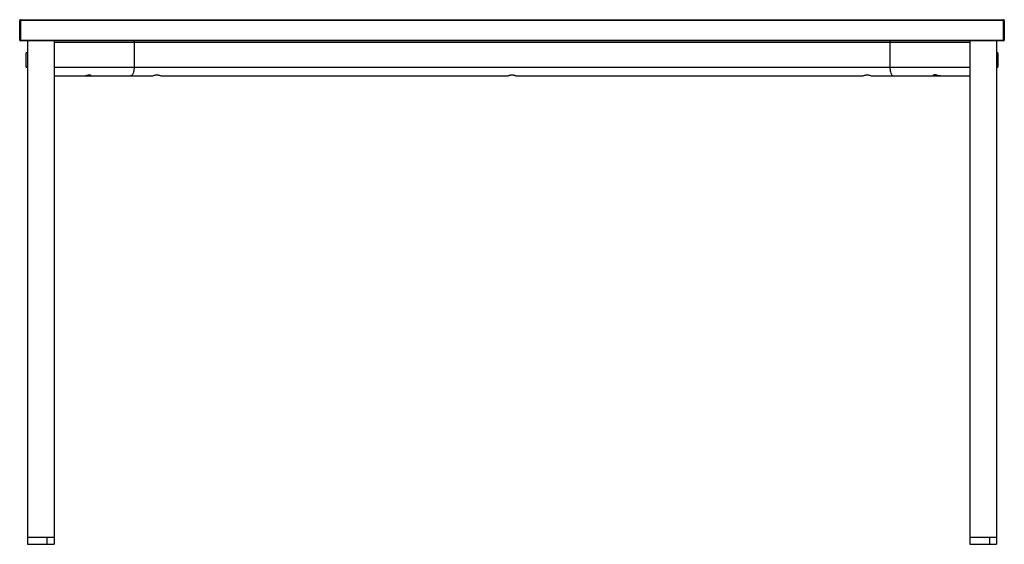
# Paper-space layout '_Right' of a CAD drawing. Header units: millimetres. Extents: x -13 to 1387, y -10 to 736.
import ezdxf

# ---------------------------------------------------------------- set-up
doc = ezdxf.new("R2010")
doc.units = ezdxf.units.MM

psp = doc.layouts.new('_Right')

# ---------------------------------------------------------------- linework, layer by layer
at = {"color": 7, "linetype": 'Continuous', "lineweight": 25}
for p, q in [((1387, 735), (-13, 735)), ((-13, 707), (-13, 735)), ((-12, 736), (-12, 706)), ((-12, 736), (1386, 736)), ((1386, 706), (1386, 736)), ((1387, 735), (1387, 707)), ((-13, 707), (1387, 707)), ((1386, 706), (-12, 706)), ((-2, 706), (-2, -10)), ((36, 706), (36, -10)), ((36, 704), (1338, 704)), ((149.7, 704), (149.7, 668.5)), ((1224.3, 704), (1224.3, 668.5)), ((1338, 706), (1338, -10)), ((1376, 706), (1376, -10)), ((-3.6, 688.7), (-4, 688.3)), ((-4, 668.7), (-4, 688.3)), ((-2, 688.7), (-3.6, 688.7)), ((-3.6, 668.3), (-3.6, 688.7)), ((1377.6, 688.7), (1376, 688.7)), ((1376, 686.8), (1377.6, 686.8)), ((1378, 688.3), (1377.6, 688.7)), ((1377.6, 688.7), (1377.6, 668.3)), ((1378, 686.5), (1377.6, 686.8)), ((1378, 688.3), (1378, 668.7)), ((-4, 668.8), (-3.6, 668.4)), ((-4, 668.7), (-3.6, 668.3)), ((-2, 668.4), (-3.6, 668.4)), ((-3.6, 668.3), (-2, 668.3)), ((36, 668.5), (1338, 668.5)), ((1376, 668.3), (1377.6, 668.3)), ((1377.6, 668.3), (1378, 668.7)), ((36, 656), (86.2, 656)), ((86.2, 656), (176, 656)), ((188, 656), (681, 656)), ((693, 656), (1186, 656)), ((1198, 656), (1287.8, 656)), ((1287.8, 656), (1338, 656)), ((-2, 0), (36, 0)), ((25.8, 0), (25.8, -10)), ((1338, 0), (1376, 0)), ((1365.8, 0), (1365.8, -10)), ((-2, -10), (36, -10)), ((1338, -10), (1376, -10))]:
    psp.add_line(p, q, dxfattribs=at)
for centre, start, end in [((-12, 735), 90, 180), ((1386, 735), 360, 90), ((-12, 707), 180, 270), ((1386, 707), 270, 0)]:
    psp.add_arc(centre, 1, start, end, dxfattribs=at)
for points, knots in [([(148.8, 706), (149, 706), (149.2, 705.9), (149.5, 705.4), (149.7, 704.7), (149.7, 704.2), (149.7, 704)], [0, 0, 0, 0, 0.279896, 0.57511, 0.797694, 1, 1, 1, 1]), ([(1225.2, 706), (1225, 706), (1224.8, 705.9), (1224.5, 705.4), (1224.3, 704.7), (1224.3, 704.2), (1224.3, 704)], [0, 0, 0, 0, 0.279896, 0.57511, 0.797694, 1, 1, 1, 1]), ([(149.7, 668.5), (149.6, 667.3), (149.6, 664.9), (148.9, 661.5), (147.9, 658.9), (146.8, 657.1), (145.6, 656.2), (144.9, 656.1), (144.5, 656)], [0, 0, 0, 0, 0.169834, 0.355023, 0.550425, 0.705788, 0.857143, 1, 1, 1, 1]), ([(1224.3, 668.5), (1224.4, 667.3), (1224.4, 664.9), (1225.1, 661.5), (1226.1, 658.9), (1227.2, 657.1), (1228.4, 656.2), (1229.1, 656.1), (1229.5, 656)], [0, 0, 0, 0, 0.169834, 0.355023, 0.550425, 0.705788, 0.857143, 1, 1, 1, 1]), ([(77.8, 656), (78.1, 656), (78.7, 656), (80.1, 656.3), (82, 656.7), (83.9, 657.2), (85.3, 657.5), (86.3, 657.6), (87, 657.5), (87.8, 657.2), (87.9, 656.9), (88, 656.7)], [0, 0, 0, 0, 0.083199, 0.166911, 0.333142, 0.499173, 0.582813, 0.665844, 0.749477, 0.833177, 1, 1, 1, 1]), ([(88, 656.7), (87.9, 656.5), (87.8, 656.3), (87, 656), (86.3, 656), (85.3, 656), (83.9, 656.3), (82.8, 656.5), (82, 656.7)], [0, 0, 0, 0, 0.249784, 0.374564, 0.500211, 0.625388, 0.750853, 1, 1, 1, 1]), ([(176, 656), (176, 656), (176.1, 656), (176.6, 656.3), (177.7, 656.7), (179.3, 657.2), (180.8, 657.5), (182, 657.6), (183.2, 657.5), (184.7, 657.2), (186.3, 656.7), (187.4, 656.3), (187.9, 656), (188, 656), (188, 656)], [0, 0, 0, 0, 0.062743, 0.125286, 0.250187, 0.374792, 0.43709, 0.499734, 0.562383, 0.62497, 0.749974, 0.87467, 0.936961, 1, 1, 1, 1]), ([(681, 656), (681, 656), (681.1, 656), (681.6, 656.3), (682.7, 656.7), (684.3, 657.2), (685.8, 657.5), (687, 657.6), (688.2, 657.5), (689.7, 657.2), (691.3, 656.7), (692.4, 656.3), (692.9, 656), (693, 656), (693, 656)], [0, 0, 0, 0, 0.062743, 0.125286, 0.250187, 0.374792, 0.43709, 0.499734, 0.562383, 0.62497, 0.749974, 0.87467, 0.936961, 1, 1, 1, 1]), ([(1186, 656), (1186, 656), (1186.1, 656), (1186.6, 656.3), (1187.7, 656.7), (1189.3, 657.2), (1190.8, 657.5), (1192, 657.6), (1193.2, 657.5), (1194.7, 657.2), (1196.3, 656.7), (1197.4, 656.3), (1197.9, 656), (1198, 656), (1198, 656)], [0, 0, 0, 0, 0.062743, 0.125286, 0.250187, 0.374792, 0.43709, 0.499734, 0.562383, 0.62497, 0.749974, 0.87467, 0.936961, 1, 1, 1, 1]), ([(1296.2, 656), (1295.9, 656), (1295.3, 656), (1293.9, 656.3), (1292, 656.7), (1290.1, 657.2), (1288.7, 657.5), (1287.7, 657.6), (1287, 657.5), (1286.2, 657.2), (1286.1, 656.9), (1286, 656.7)], [0, 0, 0, 0, 0.083199, 0.166911, 0.333142, 0.499173, 0.582813, 0.665844, 0.749477, 0.833177, 1, 1, 1, 1]), ([(1286, 656.7), (1286.1, 656.5), (1286.2, 656.3), (1287, 656), (1287.7, 656), (1288.7, 656), (1290.1, 656.3), (1291.2, 656.5), (1292, 656.7)], [0, 0, 0, 0, 0.249784, 0.374564, 0.500211, 0.625388, 0.750853, 1, 1, 1, 1])]:
    psp.add_open_spline(points, degree=3, knots=knots, dxfattribs=at)

doc.saveas('drawing.dxf')
